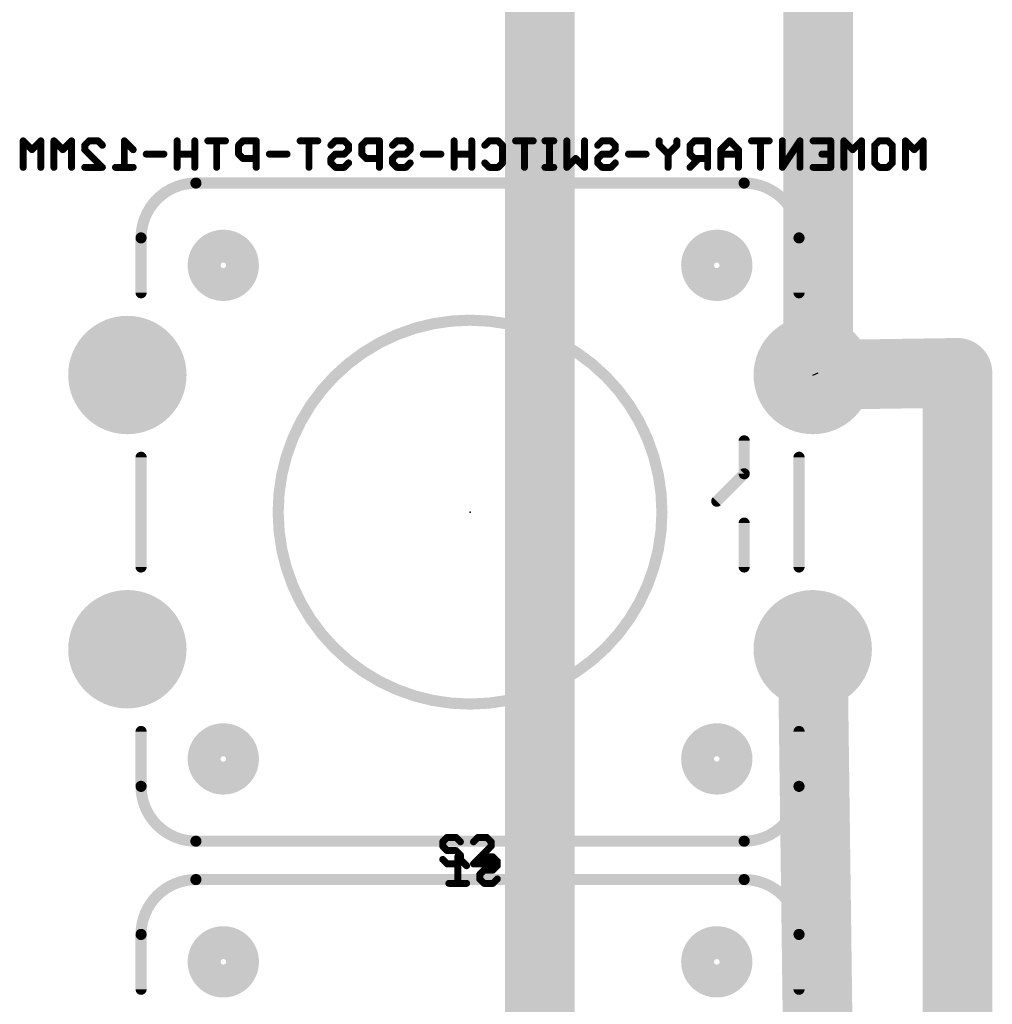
# Model space of a CAD drawing. Extents: x 28.5 to 116.5, y 17.1 to 76.8.
# Tile 2 of 8: x 28.6 to 46.4, y 31.7 to 49.6. Entities that reach past the tile are written whole.
import ezdxf

# ---------------------------------------------------------------- set-up
doc = ezdxf.new("R2010")
doc.units = 0
for name, color, linetype in [('16', 175, 'CONTINUOUS'), ('17', 82, 'CONTINUOUS'), ('19', 53, 'CONTINUOUS'), ('21', 253, 'CONTINUOUS'), ('22', 253, 'CONTINUOUS'), ('24', 7, 'CONTINUOUS'), ('25', 253, 'CONTINUOUS'), ('26', 253, 'CONTINUOUS'), ('28', 253, 'CONTINUOUS'), ('52', 253, 'CONTINUOUS')]:
    doc.layers.add(name, color=color, linetype=linetype)

# ---------------------------------------------------------------- blocks, each defined once
blk = doc.blocks.new('ROUNDP')
at = {"const_width": 0.5}
blk.add_lwpolyline([(0, -0.25, 1), (0, 0.25, 1), (0, -0.25)], format="xyb", dxfattribs=at)

msp = doc.modelspace()

# ---------------------------------------------------------------- linework, layer by layer
at = {"layer": '16', "const_width": 1.27}
for points in [[(38.1, 58.42), (38.1, 25.4)], [(43.18, 55.88), (43.18, 43.18)], [(43.08, 43.14), (45.72, 43.18)], [(45.72, 43.18), (45.72, 25.4)], [(43.08, 38.14), (43.18, 30.48)]]:
    msp.add_lwpolyline(points, dxfattribs=at)
at = {"layer": '16', "const_width": 0.635}
for points in [[(46.0375, 43.18, 1), (45.4025, 43.18)], [(45.7248, 42.8625, 1), (45.7152, 43.4975)], [(43.0752, 43.4575, 1), (43.0848, 42.8225)], [(42.8625, 43.18, 1), (43.4975, 43.18)], [(43.3975, 38.1441, 1), (42.7625, 38.1359)]]:
    msp.add_lwpolyline(points, format="xyb", dxfattribs=at)
at = {"layer": '19'}
msp.add_line((43.08, 43.14), (43.18, 43.18), dxfattribs=at)
at = {"layer": '21'}
for points, const_width in [([(31.83, 33.94, 0.4142), (30.83, 32.94)], 0.2032), ([(31.83, 33.9908, 1), (31.83, 33.8892)], 0.1016), ([(31.83, 33.8892, 1), (31.83, 33.9908)], 0.1016), ([(42.83, 32.94, 0.4142), (41.83, 33.94)], 0.2032), ([(41.83, 33.9908, 1), (41.83, 33.8892)], 0.1016), ([(41.83, 33.8892, 1), (41.83, 33.9908)], 0.1016), ([(30.8808, 32.94, 1), (30.7792, 32.94)], 0.1016), ([(32.33, 32.14, 1), (32.33, 32.74, 1), (32.33, 32.14)], 0.7), ([(41.33, 32.14, 1), (41.33, 32.74, 1), (41.33, 32.14)], 0.7), ([(42.8808, 32.94, 1), (42.7792, 32.94)], 0.1016), ([(30.7792, 32.94, 1), (30.8808, 32.94)], 0.1016), ([(42.7792, 32.94, 1), (42.8808, 32.94)], 0.1016), ([(30.7792, 31.94, 1), (30.8808, 31.94)], 0.1016), ([(42.7792, 31.94, 1), (42.8808, 31.94)], 0.1016)]:
    msp.add_lwpolyline(points, format="xyb", dxfattribs=dict(at, const_width=const_width))
at = {"layer": '21', "const_width": 0.2032}
for points in [[(31.83, 33.94), (41.83, 33.94)], [(30.83, 31.94), (30.83, 32.94)], [(42.83, 32.94), (42.83, 31.94)]]:
    msp.add_lwpolyline(points, dxfattribs=at)
at = {"layer": '22'}
for points, const_width in [([(31.83, 46.64, 0.4142), (30.83, 45.64)], 0.2032), ([(31.83, 46.6908, 1), (31.83, 46.5892)], 0.1016), ([(31.83, 46.5892, 1), (31.83, 46.6908)], 0.1016), ([(42.83, 45.64, 0.4142), (41.83, 46.64)], 0.2032), ([(41.83, 46.6908, 1), (41.83, 46.5892)], 0.1016), ([(41.83, 46.5892, 1), (41.83, 46.6908)], 0.1016), ([(32.33, 44.84, 1), (32.33, 45.44, 1), (32.33, 44.84)], 0.7), ([(41.33, 44.84, 1), (41.33, 45.44, 1), (41.33, 44.84)], 0.7), ([(30.8808, 45.64, 1), (30.7792, 45.64)], 0.1016), ([(30.7792, 45.64, 1), (30.8808, 45.64)], 0.1016), ([(42.8808, 45.64, 1), (42.7792, 45.64)], 0.1016), ([(42.7792, 45.64, 1), (42.8808, 45.64)], 0.1016), ([(30.7792, 44.64, 1), (30.8808, 44.64)], 0.1016), ([(42.7792, 44.64, 1), (42.8808, 44.64)], 0.1016), ([(36.83, 37.14, 1), (36.83, 44.14, 1), (36.83, 37.14)], 0.2032), ([(30.8808, 41.64, 1), (30.7792, 41.64)], 0.1016), ([(42.8808, 41.64, 1), (42.7792, 41.64)], 0.1016), ([(30.7792, 39.64, 1), (30.8808, 39.64)], 0.1016), ([(42.7792, 39.64, 1), (42.8808, 39.64)], 0.1016), ([(30.8808, 36.64, 1), (30.7792, 36.64)], 0.1016), ([(32.33, 35.84, 1), (32.33, 36.44, 1), (32.33, 35.84)], 0.7), ([(41.33, 35.84, 1), (41.33, 36.44, 1), (41.33, 35.84)], 0.7), ([(42.8808, 36.64, 1), (42.7792, 36.64)], 0.1016), ([(30.83, 35.64, 0.4142), (31.83, 34.64)], 0.2032), ([(30.8808, 35.64, 1), (30.7792, 35.64)], 0.1016), ([(41.83, 34.64, 0.4142), (42.83, 35.64)], 0.2032), ([(42.8808, 35.64, 1), (42.7792, 35.64)], 0.1016), ([(30.7792, 35.64, 1), (30.8808, 35.64)], 0.1016), ([(42.7792, 35.64, 1), (42.8808, 35.64)], 0.1016), ([(31.83, 34.6908, 1), (31.83, 34.5892)], 0.1016), ([(31.83, 34.5892, 1), (31.83, 34.6908)], 0.1016), ([(41.83, 34.6908, 1), (41.83, 34.5892)], 0.1016), ([(41.83, 34.5892, 1), (41.83, 34.6908)], 0.1016)]:
    msp.add_lwpolyline(points, format="xyb", dxfattribs=dict(at, const_width=const_width))
at = {"layer": '22', "const_width": 0.2032}
for points in [[(41.83, 46.64), (31.83, 46.64)], [(30.83, 45.64), (30.83, 44.64)], [(42.83, 44.64), (42.83, 45.64)], [(30.83, 41.64), (30.83, 39.64)], [(42.83, 39.64), (42.83, 41.64)], [(30.83, 36.64), (30.83, 35.64)], [(42.83, 35.64), (42.83, 36.64)], [(31.83, 34.64), (41.83, 34.64)]]:
    msp.add_lwpolyline(points, dxfattribs=at)
at = {"layer": '24'}
msp.add_point((36.83, 40.64), dxfattribs=at)
at = {"layer": '25', "const_width": 0.0635}
for points in [[(36.3639, 34.629, 1), (36.3004, 34.629)], [(36.3097, 34.6515, 1), (36.3546, 34.6066)], [(36.4127, 34.7413, 1), (36.4127, 34.6778)], [(36.4351, 34.6871, 1), (36.3902, 34.732)], [(36.5961, 34.732, 1), (36.5512, 34.6871)], [(36.5737, 34.6778, 1), (36.5737, 34.7413)], [(36.6317, 34.6066, 1), (36.6766, 34.6515)], [(36.871, 34.6515, 1), (36.916, 34.6066)], [(36.974, 34.7413, 1), (36.974, 34.6778)], [(36.9965, 34.6871, 1), (36.9515, 34.732)], [(37.1575, 34.732, 1), (37.1126, 34.6871)], [(37.135, 34.6778, 1), (37.135, 34.7413)], [(37.2473, 34.629, 1), (37.1838, 34.629)], [(37.1931, 34.6066, 1), (37.238, 34.6515)], [(36.3004, 34.5485, 1), (36.3639, 34.5485)], [(36.3546, 34.571, 1), (36.3097, 34.5261)], [(36.4127, 34.4998, 1), (36.4127, 34.4363)], [(36.3902, 34.4456, 1), (36.4351, 34.4905)], [(36.5961, 34.4905, 1), (36.5512, 34.4456)], [(36.5737, 34.4363, 1), (36.5737, 34.4998)], [(37.1838, 34.5485, 1), (37.2473, 34.5485)], [(37.238, 34.5261, 1), (37.1931, 34.571)], [(36.3546, 34.3295, 1), (36.3097, 34.2845)], [(36.6859, 34.3875, 1), (36.6224, 34.3875)], [(36.6224, 34.307, 1), (36.6859, 34.307)], [(36.6317, 34.3651, 1), (36.6766, 34.41)], [(36.6766, 34.2845, 1), (36.6317, 34.3295)], [(36.4127, 34.2583, 1), (36.4127, 34.1947)], [(36.3902, 34.204, 1), (36.4351, 34.249)], [(36.5512, 34.249, 1), (36.5961, 34.204)], [(36.5737, 34.1947, 1), (36.5737, 34.2583)], [(36.8935, 34.2583, 1), (36.8935, 34.1947)], [(36.871, 34.249, 1), (36.916, 34.204)], [(37.2155, 34.1947, 1), (37.2155, 34.2583)]]:
    msp.add_lwpolyline(points, format="xyb", dxfattribs=at)
at = {"layer": '25', "const_width": 0.127}
for points in [[(36.4127, 34.7095), (36.3322, 34.629)], [(36.3322, 34.629), (36.3322, 34.5485)], [(36.5737, 34.7095), (36.4127, 34.7095)], [(36.6542, 34.629), (36.5737, 34.7095)], [(36.974, 34.7095), (36.8935, 34.629)], [(37.135, 34.7095), (36.974, 34.7095)], [(37.2155, 34.629), (37.135, 34.7095)], [(37.2155, 34.5485), (37.2155, 34.629)], [(36.3322, 34.5485), (36.4127, 34.468)], [(36.4127, 34.468), (36.5737, 34.468)], [(36.5737, 34.468), (36.6542, 34.3875)], [(36.8935, 34.2265), (37.2155, 34.5485)], [(36.4127, 34.2265), (36.3322, 34.307)], [(36.6542, 34.307), (36.5737, 34.2265)], [(36.6542, 34.3875), (36.6542, 34.307)], [(36.5737, 34.2265), (36.4127, 34.2265)], [(37.2155, 34.2265), (36.8935, 34.2265)]]:
    msp.add_lwpolyline(points, dxfattribs=at)
at = {"layer": '26', "const_width": 0.0635}
for points in [[(36.6373, 34.3539, 1), (36.5737, 34.3539)], [(36.628, 34.3764, 1), (36.583, 34.3315)], [(36.9834, 34.2959, 1), (37.0283, 34.251)], [(37.0863, 34.3857, 1), (37.0863, 34.3222)], [(37.1088, 34.3315, 1), (37.0639, 34.3764)], [(37.2698, 34.3764, 1), (37.2249, 34.3315)], [(37.2473, 34.3222, 1), (37.2473, 34.3857)], [(37.3596, 34.2734, 1), (37.2961, 34.2734)], [(37.3054, 34.251, 1), (37.3503, 34.2959)], [(36.7441, 34.1705, 1), (36.789, 34.2154)], [(37.0863, 34.1442, 1), (37.0863, 34.0807)], [(37.1088, 34.09, 1), (37.0639, 34.1349)], [(37.2249, 34.1349, 1), (37.2698, 34.09)], [(37.2473, 34.0807, 1), (37.2473, 34.1442)], [(37.2961, 34.1929, 1), (37.3596, 34.1929)], [(37.3503, 34.1705, 1), (37.3054, 34.2154)], [(36.4445, 33.9027, 1), (36.4445, 33.8391)], [(36.7665, 33.8391, 1), (36.7665, 33.9027)], [(37.0376, 34.0319, 1), (36.9741, 34.0319)], [(37.0283, 33.9739, 1), (36.9834, 33.9289)], [(36.9741, 33.9514, 1), (37.0376, 33.9514)], [(36.9834, 34.0544, 1), (37.0283, 34.0095)], [(37.0863, 33.9027, 1), (37.0863, 33.8391)], [(37.2473, 33.8391, 1), (37.2473, 33.9027)], [(37.3503, 33.9289, 1), (37.3054, 33.9739)], [(36.5737, 33.8709, 1), (36.6373, 33.8709)], [(37.0639, 33.8484, 1), (37.1088, 33.8934)], [(37.2249, 33.8934, 1), (37.2698, 33.8484)]]:
    msp.add_lwpolyline(points, format="xyb", dxfattribs=at)
at = {"layer": '26', "const_width": 0.127}
for points in [[(36.7665, 34.1929), (36.6055, 34.3539)], [(36.6055, 34.3539), (36.6055, 33.8709)], [(37.0058, 34.2734), (37.0863, 34.3539)], [(37.0863, 34.3539), (37.2473, 34.3539)], [(37.2473, 34.3539), (37.3278, 34.2734)], [(37.3278, 34.2734), (37.3278, 34.1929)], [(37.0863, 34.1124), (37.0058, 34.0319)], [(37.2473, 34.1124), (37.0863, 34.1124)], [(37.3278, 34.1929), (37.2473, 34.1124)], [(36.7665, 33.8709), (36.4445, 33.8709)], [(37.0058, 34.0319), (37.0058, 33.9514)], [(37.0058, 33.9514), (37.0863, 33.8709)], [(37.0863, 33.8709), (37.2473, 33.8709)], [(37.2473, 33.8709), (37.3278, 33.9514)]]:
    msp.add_lwpolyline(points, dxfattribs=at)
at = {"layer": '28', "const_width": 0.0635}
for points in [[(28.7115, 47.4095, 1), (28.648, 47.4095)], [(28.7022, 47.432, 1), (28.6573, 47.3871)], [(29.0335, 47.4095, 1), (28.97, 47.4095)], [(29.0242, 47.3871, 1), (28.9793, 47.432)], [(29.2635, 47.432, 1), (29.2186, 47.3871)], [(29.2728, 47.4095, 1), (29.2093, 47.4095)], [(29.5948, 47.4095, 1), (29.5313, 47.4095)], [(29.5855, 47.3871, 1), (29.5406, 47.432)], [(29.8829, 47.4413, 1), (29.8829, 47.3778)], [(29.9053, 47.3871, 1), (29.8604, 47.432)], [(30.0663, 47.432, 1), (30.0214, 47.3871)], [(30.0439, 47.3778, 1), (30.0439, 47.4413)], [(30.5564, 47.4095, 1), (30.4929, 47.4095)], [(30.5471, 47.432, 1), (30.5022, 47.3871)], [(31.518, 47.4095, 1), (31.4545, 47.4095)], [(31.8401, 47.4095, 1), (31.7766, 47.4095)], [(32.0476, 47.4413, 1), (32.0476, 47.3778)], [(32.2404, 47.4095, 1), (32.1769, 47.4095)], [(32.3696, 47.3778, 1), (32.3696, 47.4413)], [(32.6894, 47.4413, 1), (32.6894, 47.3778)], [(32.7119, 47.3871, 1), (32.667, 47.432)], [(32.9627, 47.4095, 1), (32.8992, 47.4095)], [(32.9309, 47.3778, 1), (32.9309, 47.4413)], [(33.7315, 47.4413, 1), (33.7315, 47.3778)], [(33.9243, 47.4095, 1), (33.8608, 47.4095)], [(34.0535, 47.3778, 1), (34.0535, 47.4413)], [(34.3733, 47.4413, 1), (34.3733, 47.3778)], [(34.3958, 47.3871, 1), (34.3509, 47.432)], [(34.5568, 47.432, 1), (34.5119, 47.3871)], [(34.5344, 47.3778, 1), (34.5344, 47.4413)], [(34.9347, 47.4413, 1), (34.9347, 47.3778)], [(34.9571, 47.3871, 1), (34.9122, 47.432)], [(35.2079, 47.4095, 1), (35.1444, 47.4095)], [(35.1762, 47.3778, 1), (35.1762, 47.4413)], [(35.496, 47.4413, 1), (35.496, 47.3778)], [(35.5184, 47.3871, 1), (35.4735, 47.432)], [(35.6794, 47.432, 1), (35.6345, 47.3871)], [(35.657, 47.3778, 1), (35.657, 47.4413)], [(36.5698, 47.4095, 1), (36.5063, 47.4095)], [(36.8918, 47.4095, 1), (36.8283, 47.4095)], [(37.1799, 47.4413, 1), (37.1799, 47.3778)], [(37.2023, 47.3871, 1), (37.1574, 47.432)], [(37.3633, 47.432, 1), (37.3184, 47.3871)], [(37.3409, 47.3778, 1), (37.3409, 47.4413)], [(37.6607, 47.4413, 1), (37.6607, 47.3778)], [(37.8535, 47.4095, 1), (37.79, 47.4095)], [(37.9827, 47.3778, 1), (37.9827, 47.4413)], [(38.1959, 47.4413, 1), (38.1959, 47.3778)], [(38.3082, 47.4095, 1), (38.2447, 47.4095)], [(38.3569, 47.3778, 1), (38.3569, 47.4413)], [(38.628, 47.4095, 1), (38.5645, 47.4095)], [(38.95, 47.4095, 1), (38.8865, 47.4095)], [(39.238, 47.4413, 1), (39.238, 47.3778)], [(39.2605, 47.3871, 1), (39.2156, 47.432)], [(39.4215, 47.432, 1), (39.3766, 47.3871)], [(39.399, 47.3778, 1), (39.399, 47.4413)], [(40.3119, 47.4095, 1), (40.2484, 47.4095)], [(40.6339, 47.4095, 1), (40.5704, 47.4095)], [(40.922, 47.4413, 1), (40.922, 47.3778)], [(40.9444, 47.3871, 1), (40.8995, 47.432)], [(41.1952, 47.4095, 1), (41.1317, 47.4095)], [(41.1635, 47.3778, 1), (41.1635, 47.4413)], [(41.5862, 47.432, 1), (41.5413, 47.3871)], [(41.5862, 47.3871, 1), (41.5413, 47.432)], [(41.9641, 47.4413, 1), (41.9641, 47.3778)], [(42.1568, 47.4095, 1), (42.0933, 47.4095)], [(42.2861, 47.3778, 1), (42.2861, 47.4413)], [(42.5571, 47.4095, 1), (42.4936, 47.4095)], [(42.8791, 47.4095, 1), (42.8156, 47.4095)], [(42.8738, 47.3919, 1), (42.821, 47.4271)], [(43.0867, 47.4413, 1), (43.0867, 47.3778)], [(43.4404, 47.4095, 1), (43.3769, 47.4095)], [(43.4087, 47.3778, 1), (43.4087, 47.4413)], [(43.6705, 47.432, 1), (43.6255, 47.3871)], [(43.6798, 47.4095, 1), (43.6163, 47.4095)], [(44.0018, 47.4095, 1), (43.9383, 47.4095)], [(43.9925, 47.3871, 1), (43.9476, 47.432)], [(44.2898, 47.4413, 1), (44.2898, 47.3778)], [(44.3123, 47.3871, 1), (44.2674, 47.432)], [(44.4733, 47.432, 1), (44.4284, 47.3871)], [(44.4508, 47.3778, 1), (44.4508, 47.4413)], [(44.8024, 47.4095, 1), (44.7389, 47.4095)], [(44.7931, 47.432, 1), (44.7482, 47.3871)], [(45.1244, 47.4095, 1), (45.0609, 47.4095)], [(45.1151, 47.3871, 1), (45.0702, 47.432)], [(28.8183, 47.271, 1), (28.8632, 47.2261)], [(28.8183, 47.2261, 1), (28.8632, 47.271)], [(29.3796, 47.271, 1), (29.4245, 47.2261)], [(29.3796, 47.2261, 1), (29.4245, 47.271)], [(29.8341, 47.329, 1), (29.7706, 47.329)], [(29.7799, 47.3515, 1), (29.8248, 47.3066)], [(29.8248, 47.271, 1), (29.7799, 47.2261)], [(29.7706, 47.2485, 1), (29.8341, 47.2485)], [(30.1019, 47.3066, 1), (30.1468, 47.3515)], [(30.6632, 47.2261, 1), (30.7081, 47.271)], [(30.925, 47.1998, 1), (30.925, 47.1363)], [(31.247, 47.1363, 1), (31.247, 47.1998)], [(31.4863, 47.1998, 1), (31.4863, 47.1363)], [(31.8083, 47.1363, 1), (31.8083, 47.1998)], [(32.6407, 47.329, 1), (32.5772, 47.329)], [(32.5865, 47.3515, 1), (32.6314, 47.3066)], [(32.6314, 47.1905, 1), (32.5865, 47.1456)], [(33.1702, 47.1998, 1), (33.1702, 47.1363)], [(33.4922, 47.1363, 1), (33.4922, 47.1998)], [(34.2704, 47.3515, 1), (34.3153, 47.3066)], [(34.3733, 47.1998, 1), (34.3733, 47.1363)], [(34.3958, 47.1456, 1), (34.3509, 47.1905)], [(34.5119, 47.1905, 1), (34.5568, 47.1456)], [(34.5344, 47.1363, 1), (34.5344, 47.1998)], [(34.6466, 47.329, 1), (34.5831, 47.329)], [(34.5831, 47.2485, 1), (34.6466, 47.2485)], [(34.5924, 47.3066, 1), (34.6373, 47.3515)], [(34.6373, 47.2261, 1), (34.5924, 47.271)], [(34.8859, 47.329, 1), (34.8224, 47.329)], [(34.8317, 47.3515, 1), (34.8766, 47.3066)], [(34.8766, 47.1905, 1), (34.8317, 47.1456)], [(35.393, 47.3515, 1), (35.4379, 47.3066)], [(35.496, 47.1998, 1), (35.496, 47.1363)], [(35.5184, 47.1456, 1), (35.4735, 47.1905)], [(35.6345, 47.1905, 1), (35.6794, 47.1456)], [(35.657, 47.1363, 1), (35.657, 47.1998)], [(35.7692, 47.329, 1), (35.7057, 47.329)], [(35.7057, 47.2485, 1), (35.7692, 47.2485)], [(35.715, 47.3066, 1), (35.7599, 47.3515)], [(35.7599, 47.2261, 1), (35.715, 47.271)], [(35.9768, 47.1998, 1), (35.9768, 47.1363)], [(36.2988, 47.1363, 1), (36.2988, 47.1998)], [(36.5381, 47.1998, 1), (36.5381, 47.1363)], [(36.8601, 47.1363, 1), (36.8601, 47.1998)], [(37.0769, 47.3515, 1), (37.1218, 47.3066)], [(37.4531, 47.329, 1), (37.3896, 47.329)], [(37.3989, 47.3066, 1), (37.4438, 47.3515)], [(39.1351, 47.3515, 1), (39.18, 47.3066)], [(39.238, 47.1998, 1), (39.238, 47.1363)], [(39.2605, 47.1456, 1), (39.2156, 47.1905)], [(39.3766, 47.1905, 1), (39.4215, 47.1456)], [(39.399, 47.1363, 1), (39.399, 47.1998)], [(39.5113, 47.329, 1), (39.4478, 47.329)], [(39.4478, 47.2485, 1), (39.5113, 47.2485)], [(39.4571, 47.3066, 1), (39.502, 47.3515)], [(39.502, 47.2261, 1), (39.4571, 47.271)], [(39.7188, 47.1998, 1), (39.7188, 47.1363)], [(40.0408, 47.1363, 1), (40.0408, 47.1998)], [(40.2484, 47.329, 1), (40.3119, 47.329)], [(40.3026, 47.3515, 1), (40.2577, 47.3066)], [(40.4729, 47.168, 1), (40.4094, 47.168)], [(40.4187, 47.1905, 1), (40.4636, 47.1456)], [(40.4187, 47.1456, 1), (40.4636, 47.1905)], [(40.5704, 47.329, 1), (40.6339, 47.329)], [(40.6246, 47.3066, 1), (40.5797, 47.3515)], [(40.8732, 47.329, 1), (40.8097, 47.329)], [(40.819, 47.3515, 1), (40.8639, 47.3066)], [(40.8639, 47.1905, 1), (40.819, 47.1456)], [(41.4345, 47.2485, 1), (41.371, 47.2485)], [(41.3803, 47.271, 1), (41.4252, 47.2261)], [(41.4028, 47.1998, 1), (41.4028, 47.1363)], [(41.7565, 47.2485, 1), (41.693, 47.2485)], [(41.7023, 47.2261, 1), (41.7472, 47.271)], [(41.7248, 47.1363, 1), (41.7248, 47.1998)], [(43.2477, 47.1998, 1), (43.2477, 47.1363)], [(43.4087, 47.1363, 1), (43.4087, 47.1998)], [(43.7866, 47.271, 1), (43.8315, 47.2261)], [(43.7866, 47.2261, 1), (43.8315, 47.271)], [(44.2411, 47.329, 1), (44.1776, 47.329)], [(44.1869, 47.3515, 1), (44.2318, 47.3066)], [(44.5631, 47.329, 1), (44.4996, 47.329)], [(44.5089, 47.3066, 1), (44.5538, 47.3515)], [(44.9092, 47.271, 1), (44.9541, 47.2261)], [(44.9092, 47.2261, 1), (44.9541, 47.271)], [(32.5772, 47.168, 1), (32.6407, 47.168)], [(32.6894, 47.1193, 1), (32.6894, 47.0558)], [(32.667, 47.0651, 1), (32.7119, 47.11)], [(32.9309, 47.0558, 1), (32.9309, 47.1193)], [(34.3246, 47.0875, 1), (34.2611, 47.0875)], [(34.3153, 47.0295, 1), (34.2704, 46.9845)], [(34.2611, 47.007, 1), (34.3246, 47.007)], [(34.2704, 47.11, 1), (34.3153, 47.0651)], [(34.6373, 46.9845, 1), (34.5924, 47.0295)], [(34.8224, 47.168, 1), (34.8859, 47.168)], [(34.9347, 47.1193, 1), (34.9347, 47.0558)], [(34.9122, 47.0651, 1), (34.9571, 47.11)], [(35.1762, 47.0558, 1), (35.1762, 47.1193)], [(35.4472, 47.0875, 1), (35.3837, 47.0875)], [(35.4379, 47.0295, 1), (35.393, 46.9845)], [(35.3837, 47.007, 1), (35.4472, 47.007)], [(35.393, 47.11, 1), (35.4379, 47.0651)], [(35.7599, 46.9845, 1), (35.715, 47.0295)], [(37.1218, 47.0295, 1), (37.0769, 46.9845)], [(37.3896, 47.007, 1), (37.4531, 47.007)], [(37.4438, 46.9845, 1), (37.3989, 47.0295)], [(38.7797, 47.11, 1), (38.7348, 47.0651)], [(38.7797, 47.0651, 1), (38.7348, 47.11)], [(39.1893, 47.0875, 1), (39.1258, 47.0875)], [(39.18, 47.0295, 1), (39.1351, 46.9845)], [(39.1258, 47.007, 1), (39.1893, 47.007)], [(39.1351, 47.11, 1), (39.18, 47.0651)], [(39.502, 46.9845, 1), (39.4571, 47.0295)], [(40.8097, 47.168, 1), (40.8732, 47.168)], [(40.922, 47.1193, 1), (40.922, 47.0558)], [(40.8995, 47.0651, 1), (40.9444, 47.11)], [(41.0249, 47.0651, 1), (40.98, 47.11)], [(41.1635, 47.0558, 1), (41.1635, 47.1193)], [(44.2318, 47.0295, 1), (44.1869, 46.9845)], [(44.1776, 47.007, 1), (44.2411, 47.007)], [(44.4996, 47.007, 1), (44.5631, 47.007)], [(44.5538, 46.9845, 1), (44.5089, 47.0295)], [(28.648, 46.9265, 1), (28.7115, 46.9265)], [(28.97, 46.9265, 1), (29.0335, 46.9265)], [(29.2093, 46.9265, 1), (29.2728, 46.9265)], [(29.5313, 46.9265, 1), (29.5948, 46.9265)], [(29.8024, 46.9583, 1), (29.8024, 46.8948)], [(30.1019, 46.904, 1), (30.1468, 46.949)], [(30.1244, 46.8948, 1), (30.1244, 46.9583)], [(30.3637, 46.9583, 1), (30.3637, 46.8948)], [(30.4929, 46.9265, 1), (30.5564, 46.9265)], [(30.6857, 46.8948, 1), (30.6857, 46.9583)], [(31.4545, 46.9265, 1), (31.518, 46.9265)], [(31.7766, 46.9265, 1), (31.8401, 46.9265)], [(32.1769, 46.9265, 1), (32.2404, 46.9265)], [(32.8992, 46.9265, 1), (32.9627, 46.9265)], [(33.8608, 46.9265, 1), (33.9243, 46.9265)], [(34.3733, 46.9583, 1), (34.3733, 46.8948)], [(34.3509, 46.904, 1), (34.3958, 46.949)], [(34.5119, 46.949, 1), (34.5568, 46.904)], [(34.5344, 46.8948, 1), (34.5344, 46.9583)], [(35.1444, 46.9265, 1), (35.2079, 46.9265)], [(35.496, 46.9583, 1), (35.496, 46.8948)], [(35.4735, 46.904, 1), (35.5184, 46.949)], [(35.6345, 46.949, 1), (35.6794, 46.904)], [(35.657, 46.8948, 1), (35.657, 46.9583)], [(36.5063, 46.9265, 1), (36.5698, 46.9265)], [(36.8283, 46.9265, 1), (36.8918, 46.9265)], [(37.1799, 46.9583, 1), (37.1799, 46.8948)], [(37.1574, 46.904, 1), (37.2023, 46.949)], [(37.3184, 46.949, 1), (37.3633, 46.904)], [(37.3409, 46.8948, 1), (37.3409, 46.9583)], [(37.79, 46.9265, 1), (37.8535, 46.9265)], [(38.1959, 46.9583, 1), (38.1959, 46.8948)], [(38.2447, 46.9265, 1), (38.3082, 46.9265)], [(38.3569, 46.8948, 1), (38.3569, 46.9583)], [(38.5738, 46.949, 1), (38.6187, 46.904)], [(38.5645, 46.9265, 1), (38.628, 46.9265)], [(38.8865, 46.9265, 1), (38.95, 46.9265)], [(38.8958, 46.904, 1), (38.9407, 46.949)], [(39.238, 46.9583, 1), (39.238, 46.8948)], [(39.2156, 46.904, 1), (39.2605, 46.949)], [(39.3766, 46.949, 1), (39.4215, 46.904)], [(39.399, 46.8948, 1), (39.399, 46.9583)], [(40.4094, 46.9265, 1), (40.4729, 46.9265)], [(40.819, 46.949, 1), (40.8639, 46.904)], [(41.1317, 46.9265, 1), (41.1952, 46.9265)], [(41.371, 46.9265, 1), (41.4345, 46.9265)], [(41.693, 46.9265, 1), (41.7565, 46.9265)], [(42.0933, 46.9265, 1), (42.1568, 46.9265)], [(42.4936, 46.9265, 1), (42.5571, 46.9265)], [(42.499, 46.9441, 1), (42.5518, 46.9089)], [(42.8156, 46.9265, 1), (42.8791, 46.9265)], [(43.0867, 46.9583, 1), (43.0867, 46.8948)], [(43.3769, 46.9265, 1), (43.4404, 46.9265)], [(43.4087, 46.8948, 1), (43.4087, 46.9583)], [(43.6163, 46.9265, 1), (43.6798, 46.9265)], [(43.9383, 46.9265, 1), (44.0018, 46.9265)], [(44.2898, 46.9583, 1), (44.2898, 46.8948)], [(44.2674, 46.904, 1), (44.3123, 46.949)], [(44.4284, 46.949, 1), (44.4733, 46.904)], [(44.4508, 46.8948, 1), (44.4508, 46.9583)], [(44.7389, 46.9265, 1), (44.8024, 46.9265)], [(45.0609, 46.9265, 1), (45.1244, 46.9265)]]:
    msp.add_lwpolyline(points, format="xyb", dxfattribs=at)
at = {"layer": '28', "const_width": 0.127}
for points in [[(28.8408, 47.2485), (28.6798, 47.4095)], [(28.6798, 47.4095), (28.6798, 46.9265)], [(29.0018, 47.4095), (28.8408, 47.2485)], [(29.0018, 46.9265), (29.0018, 47.4095)], [(29.4021, 47.2485), (29.2411, 47.4095)], [(29.2411, 47.4095), (29.2411, 46.9265)], [(29.5631, 47.4095), (29.4021, 47.2485)], [(29.5631, 46.9265), (29.5631, 47.4095)], [(29.8024, 47.329), (29.8829, 47.4095)], [(29.8829, 47.4095), (30.0439, 47.4095)], [(30.0439, 47.4095), (30.1244, 47.329)], [(30.6857, 47.2485), (30.5247, 47.4095)], [(30.5247, 47.4095), (30.5247, 46.9265)], [(31.4863, 47.4095), (31.4863, 46.9265)], [(31.8083, 46.9265), (31.8083, 47.4095)], [(32.3696, 47.4095), (32.0476, 47.4095)], [(32.2086, 46.9265), (32.2086, 47.4095)], [(32.6894, 47.4095), (32.6089, 47.329)], [(32.9309, 47.4095), (32.6894, 47.4095)], [(32.9309, 46.9265), (32.9309, 47.4095)], [(34.0535, 47.4095), (33.7315, 47.4095)], [(33.8925, 46.9265), (33.8925, 47.4095)], [(34.2928, 47.329), (34.3733, 47.4095)], [(34.3733, 47.4095), (34.5344, 47.4095)], [(34.5344, 47.4095), (34.6149, 47.329)], [(34.9347, 47.4095), (34.8542, 47.329)], [(35.1762, 47.4095), (34.9347, 47.4095)], [(35.1762, 46.9265), (35.1762, 47.4095)], [(35.4155, 47.329), (35.496, 47.4095)], [(35.496, 47.4095), (35.657, 47.4095)], [(35.657, 47.4095), (35.7375, 47.329)], [(36.5381, 47.4095), (36.5381, 46.9265)], [(36.8601, 46.9265), (36.8601, 47.4095)], [(37.0994, 47.329), (37.1799, 47.4095)], [(37.1799, 47.4095), (37.3409, 47.4095)], [(37.3409, 47.4095), (37.4214, 47.329)], [(37.9827, 47.4095), (37.6607, 47.4095)], [(37.8217, 46.9265), (37.8217, 47.4095)], [(38.3569, 47.4095), (38.1959, 47.4095)], [(38.2764, 46.9265), (38.2764, 47.4095)], [(38.5962, 46.9265), (38.5962, 47.4095)], [(38.9182, 47.4095), (38.9182, 46.9265)], [(39.1575, 47.329), (39.238, 47.4095)], [(39.238, 47.4095), (39.399, 47.4095)], [(39.399, 47.4095), (39.4795, 47.329)], [(40.2801, 47.329), (40.2801, 47.4095)], [(40.6022, 47.4095), (40.6022, 47.329)], [(40.922, 47.4095), (40.8415, 47.329)], [(41.1635, 47.4095), (40.922, 47.4095)], [(41.1635, 46.9265), (41.1635, 47.4095)], [(41.5638, 47.4095), (41.4028, 47.2485)], [(41.7248, 47.2485), (41.5638, 47.4095)], [(42.2861, 47.4095), (41.9641, 47.4095)], [(42.1251, 46.9265), (42.1251, 47.4095)], [(42.8474, 47.4095), (42.5254, 46.9265)], [(42.5254, 46.9265), (42.5254, 47.4095)], [(42.8474, 46.9265), (42.8474, 47.4095)], [(43.0867, 47.4095), (43.4087, 47.4095)], [(43.4087, 47.4095), (43.4087, 46.9265)], [(43.809, 47.2485), (43.648, 47.4095)], [(43.648, 47.4095), (43.648, 46.9265)], [(43.97, 47.4095), (43.809, 47.2485)], [(43.97, 46.9265), (43.97, 47.4095)], [(44.2093, 47.329), (44.2898, 47.4095)], [(44.2898, 47.4095), (44.4508, 47.4095)], [(44.4508, 47.4095), (44.5313, 47.329)], [(44.9316, 47.2485), (44.7706, 47.4095)], [(44.7706, 47.4095), (44.7706, 46.9265)], [(45.0926, 47.4095), (44.9316, 47.2485)], [(45.0926, 46.9265), (45.0926, 47.4095)], [(29.8024, 47.2485), (29.8024, 47.329)], [(30.1244, 46.9265), (29.8024, 47.2485)], [(31.247, 47.168), (30.925, 47.168)], [(31.8083, 47.168), (31.4863, 47.168)], [(32.6089, 47.329), (32.6089, 47.168)], [(32.6089, 47.168), (32.6894, 47.0875)], [(33.4922, 47.168), (33.1702, 47.168)], [(34.3733, 47.168), (34.2928, 47.0875)], [(34.5344, 47.168), (34.3733, 47.168)], [(34.6149, 47.2485), (34.5344, 47.168)], [(34.6149, 47.329), (34.6149, 47.2485)], [(34.8542, 47.329), (34.8542, 47.168)], [(34.8542, 47.168), (34.9347, 47.0875)], [(35.496, 47.168), (35.4155, 47.0875)], [(35.657, 47.168), (35.496, 47.168)], [(35.7375, 47.2485), (35.657, 47.168)], [(35.7375, 47.329), (35.7375, 47.2485)], [(36.2988, 47.168), (35.9768, 47.168)], [(36.8601, 47.168), (36.5381, 47.168)], [(37.4214, 47.329), (37.4214, 47.007)], [(39.238, 47.168), (39.1575, 47.0875)], [(39.399, 47.168), (39.238, 47.168)], [(39.4795, 47.2485), (39.399, 47.168)], [(39.4795, 47.329), (39.4795, 47.2485)], [(40.0408, 47.168), (39.7188, 47.168)], [(40.4411, 47.168), (40.2801, 47.329)], [(40.6022, 47.329), (40.4411, 47.168)], [(40.4411, 47.168), (40.4411, 46.9265)], [(40.8415, 47.329), (40.8415, 47.168)], [(40.8415, 47.168), (40.922, 47.0875)], [(41.4028, 47.2485), (41.4028, 46.9265)], [(41.7248, 47.168), (41.4028, 47.168)], [(41.7248, 46.9265), (41.7248, 47.2485)], [(43.4087, 47.168), (43.2477, 47.168)], [(44.2093, 47.007), (44.2093, 47.329)], [(44.5313, 47.329), (44.5313, 47.007)], [(32.6894, 47.0875), (32.9309, 47.0875)], [(34.2928, 47.0875), (34.2928, 47.007)], [(34.2928, 47.007), (34.3733, 46.9265)], [(34.5344, 46.9265), (34.6149, 47.007)], [(34.9347, 47.0875), (35.1762, 47.0875)], [(35.4155, 47.0875), (35.4155, 47.007)], [(35.4155, 47.007), (35.496, 46.9265)], [(35.657, 46.9265), (35.7375, 47.007)], [(37.1799, 46.9265), (37.0994, 47.007)], [(37.4214, 47.007), (37.3409, 46.9265)], [(38.7572, 47.0875), (38.5962, 46.9265)], [(38.9182, 46.9265), (38.7572, 47.0875)], [(39.1575, 47.0875), (39.1575, 47.007)], [(39.1575, 47.007), (39.238, 46.9265)], [(39.399, 46.9265), (39.4795, 47.007)], [(41.0025, 47.0875), (40.8415, 46.9265)], [(40.922, 47.0875), (41.1635, 47.0875)], [(44.2898, 46.9265), (44.2093, 47.007)], [(44.5313, 47.007), (44.4508, 46.9265)], [(29.8024, 46.9265), (30.1244, 46.9265)], [(30.6857, 46.9265), (30.3637, 46.9265)], [(34.3733, 46.9265), (34.5344, 46.9265)], [(35.496, 46.9265), (35.657, 46.9265)], [(37.3409, 46.9265), (37.1799, 46.9265)], [(38.3569, 46.9265), (38.1959, 46.9265)], [(39.238, 46.9265), (39.399, 46.9265)], [(43.4087, 46.9265), (43.0867, 46.9265)], [(44.4508, 46.9265), (44.2898, 46.9265)]]:
    msp.add_lwpolyline(points, dxfattribs=at)
at = {"layer": '52', "const_width": 0.2032}
for points in [[(41.83, 41.94), (41.83, 41.34)], [(41.83, 41.34), (41.33, 40.84)], [(41.83, 40.44), (41.83, 39.64)]]:
    msp.add_lwpolyline(points, dxfattribs=at)
at = {"layer": '52', "const_width": 0.1016}
for points in [[(41.8808, 41.94, 1), (41.7792, 41.94)], [(41.7792, 41.34, 1), (41.8808, 41.34)], [(41.8659, 41.3041, 1), (41.7941, 41.3759)], [(41.2941, 40.8759, 1), (41.3659, 40.8041)], [(41.8808, 40.44, 1), (41.7792, 40.44)], [(41.7792, 39.64, 1), (41.8808, 39.64)]]:
    msp.add_lwpolyline(points, format="xyb", dxfattribs=at)

# ---------------------------------------------------------------- block references
at = {"layer": '17', "xscale": 2.159, "yscale": 2.159}
for p in [(30.58, 43.14), (30.58, 43.14), (43.08, 43.14), (43.08, 43.14), (30.58, 38.14), (30.58, 38.14), (43.08, 38.14), (43.08, 38.14)]:
    msp.add_blockref('ROUNDP', p, dxfattribs=at)

doc.saveas('drawing.dxf')
